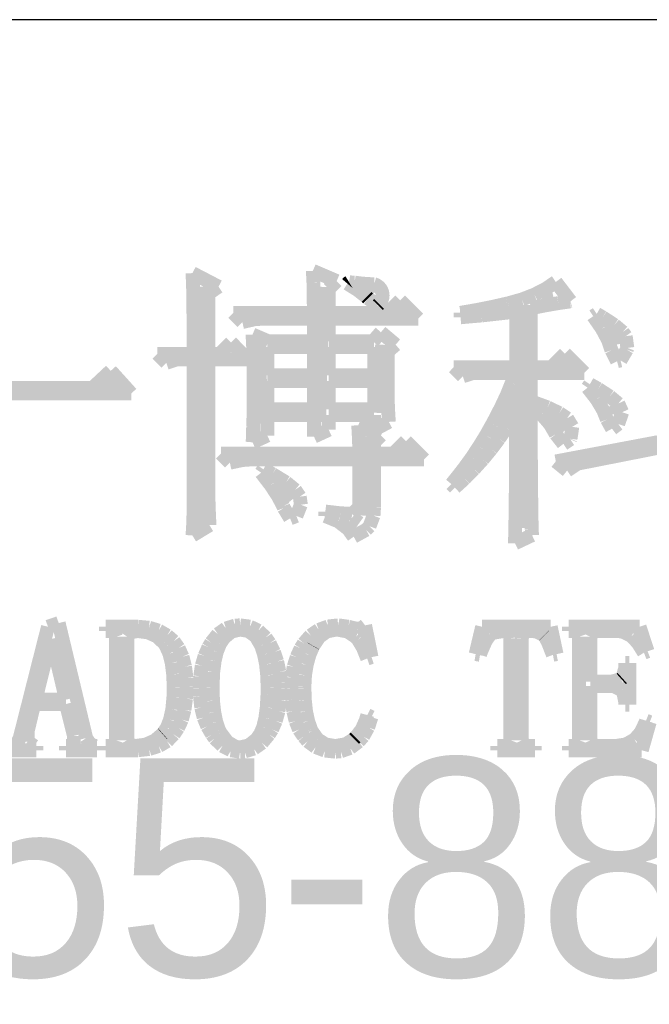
# Model space of a CAD drawing. Extents: x -59 to 351, y -56 to 231.
# Tile 24 of 28: x 329.07 to 333.69, y -47.48 to -40.25. Entities that reach past the tile are written whole.
import ezdxf

# ---------------------------------------------------------------- set-up
doc = ezdxf.new("R2010")
doc.units = 0
doc.layers.add('BG_SILKSCREEN_TOP', color=7, linetype='CONTINUOUS')

msp = doc.modelspace()

# ---------------------------------------------------------------- linework, layer by layer
at = {"layer": 'BG_SILKSCREEN_TOP'}
msp.add_lwpolyline([(346.198952, -40.25265), (293.69893, -40.25265), (293.69893, -50.752756)], dxfattribs=at)
for points, const_width in [([(331.22108, -42.095674), (331.396086, -42.170604)], 0.1016), ([(331.225398, -42.18432), (331.22108, -42.095674)], 0.1016), ([(330.33716, -42.112438), (330.528676, -42.21226)], 0.1016), ([(330.340208, -42.169588), (330.33716, -42.112438)], 0.1016), ([(330.342494, -42.242486), (330.340208, -42.169588)], 0.1016), ([(331.396086, -42.170604), (331.337666, -42.229024)], 0.1016), ([(332.930754, -42.227754), (333.004668, -42.177716)], 0.1016), ([(333.004668, -42.177716), (333.112872, -42.319448)], 0.1016), ([(330.343256, -42.332148), (330.342494, -42.242486)], 0.1016), ([(330.396088, -42.213022), (330.396088, -43.950636)], 0.127), ([(330.528676, -42.21226), (330.454, -42.262298)], 0.1016), ([(331.227176, -42.281094), (331.225398, -42.18432)], 0.1016), ([(331.278992, -42.213022), (331.2541, -43.204638)], 0.127), ([(331.337666, -42.229024), (331.337666, -42.405046)], 0.1016), ([(331.550772, -42.236898), (331.474572, -42.189146)], 0.1016), ([(331.615288, -42.287444), (331.550772, -42.236898)], 0.1016), ([(331.624178, -42.22242), (331.667358, -42.262806)], 0.127), ([(332.847696, -42.270426), (332.930754, -42.227754)], 0.1016), ([(330.454, -42.262298), (330.454, -42.704766)], 0.1016), ([(331.228192, -42.38625), (331.227176, -42.281094)], 0.1016), ([(331.625702, -42.297858), (331.615288, -42.287444)], 0.1016), ([(331.698854, -42.347642), (331.625702, -42.297858)], 0.1016), ([(331.770482, -42.405046), (331.862176, -42.313352)], 0.1016), ([(331.862176, -42.313352), (331.995272, -42.446448)], 0.1016), ([(332.65618, -42.333926), (332.756002, -42.305732)], 0.1016), ([(332.756002, -42.305732), (332.847696, -42.270426)], 0.1016), ([(332.90129, -42.297096), (332.984602, -42.276268)], 0.127), ([(333.108808, -42.320464), (333.022702, -42.33291)], 0.1016), ([(333.112872, -42.319448), (333.108808, -42.320464)], 0.1016), ([(330.34478, -42.436034), (330.343256, -42.332148)], 0.1016), ([(331.229208, -42.405046), (331.228192, -42.38625)], 0.1016), ([(331.70749, -42.338752), (331.698854, -42.347642)], 0.1016), ([(331.851, -42.399712), (331.879194, -42.380916)], 0.127), ([(332.305152, -42.403776), (332.433168, -42.381678)], 0.1016), ([(332.433168, -42.381678), (332.532482, -42.361866)], 0.1016), ([(332.532482, -42.361866), (332.646782, -42.335958)], 0.1016), ([(332.646782, -42.335958), (332.65618, -42.333926)], 0.1016), ([(332.713584, -42.39514), (332.684374, -42.398442)], 0.1016), ([(332.713584, -42.803318), (332.713584, -42.39514)], 0.1016), ([(332.768956, -42.347388), (332.760574, -43.983656)], 0.127), ([(332.92669, -42.34942), (332.821788, -42.370248)], 0.1016), ([(332.821788, -42.370248), (332.821788, -42.803318)], 0.1016), ([(333.022702, -42.33291), (332.92669, -42.34942)], 0.1016), ([(330.345796, -42.556938), (330.34478, -42.436034)], 0.1016), ([(330.63688, -42.405046), (331.229208, -42.405046)], 0.1016), ([(330.703682, -42.471594), (330.63688, -42.405046)], 0.1016), ([(330.795376, -42.450766), (330.703682, -42.471594)], 0.1016), ([(330.870052, -42.446448), (330.795376, -42.450766)], 0.1016), ([(331.229208, -42.446448), (330.870052, -42.446448)], 0.1016), ([(331.229208, -42.613072), (331.229208, -42.446448)], 0.1016), ([(331.337666, -42.405046), (331.770482, -42.405046)], 0.1016), ([(331.337666, -42.446448), (331.337666, -42.613072)], 0.1016), ([(331.995272, -42.446448), (331.337666, -42.446448)], 0.1016), ([(332.305152, -42.43705), (332.305152, -42.403776)], 0.1016), ([(332.37297, -42.4307), (332.305152, -42.43705)], 0.1016), ([(332.459584, -42.423334), (332.37297, -42.4307)], 0.1016), ([(332.562454, -42.411904), (332.459584, -42.423334)], 0.1016), ([(332.684374, -42.398442), (332.562454, -42.411904)], 0.1016), ([(333.279496, -42.428668), (333.304896, -42.411904)], 0.1016), ([(333.342996, -42.520362), (333.279496, -42.428668)], 0.1016), ([(333.304896, -42.411904), (333.348584, -42.43705)], 0.1016), ([(333.348584, -42.43705), (333.43469, -42.493184)], 0.1016), ([(333.387954, -42.604436), (333.342996, -42.520362)], 0.1016), ([(333.419704, -42.525696), (333.44358, -42.638472)], 0.127), ([(333.43469, -42.493184), (333.496158, -42.545254)], 0.1016), ([(330.345796, -42.704766), (330.345796, -42.556938)], 0.1016), ([(330.778358, -42.563034), (330.895198, -42.613072)], 0.1016), ([(330.782676, -42.653712), (330.778358, -42.563034)], 0.1016), ([(331.662278, -42.613072), (331.720698, -42.546524)], 0.1016), ([(331.720698, -42.546524), (331.828902, -42.637964)], 0.1016), ([(333.4131, -42.67835), (333.387954, -42.604436)], 0.1016), ([(333.496158, -42.545254), (333.518002, -42.57548)], 0.1016), ([(333.518002, -42.57548), (333.529686, -42.66184)], 0.1016), ([(330.537058, -42.704766), (330.62037, -42.621454)], 0.1016), ([(330.62037, -42.621454), (330.745084, -42.746422)], 0.1016), ([(330.784708, -42.748454), (330.782676, -42.653712)], 0.1016), ([(330.815696, -42.635932), (330.825094, -43.217084)], 0.127), ([(331.229208, -42.654728), (330.88707, -42.654728)], 0.1016), ([(330.88707, -42.654728), (330.88707, -42.863008)], 0.1016), ([(330.895198, -42.613072), (331.229208, -42.613072)], 0.1016), ([(331.229208, -42.863008), (331.229208, -42.654728)], 0.1016), ([(331.337666, -42.613072), (331.662278, -42.613072)], 0.1016), ([(331.337666, -42.654728), (331.337666, -42.863008)], 0.1016), ([(331.67066, -42.654728), (331.337666, -42.654728)], 0.1016), ([(331.67066, -42.863008), (331.67066, -42.654728)], 0.1016), ([(331.742288, -42.63898), (331.714094, -43.13936)], 0.127), ([(331.828902, -42.637964), (331.770482, -42.688002)], 0.1016), ([(333.454502, -42.75963), (333.4131, -42.67835)], 0.1016), ([(333.525368, -42.674286), (333.479394, -42.75328)], 0.1016), ([(333.529686, -42.66184), (333.525368, -42.674286)], 0.1016), ([(330.079096, -42.704766), (330.345796, -42.704766)], 0.1016), ([(330.145898, -42.771314), (330.079096, -42.704766)], 0.1016), ([(330.220574, -42.746422), (330.145898, -42.771314)], 0.1016), ([(330.345796, -42.746422), (330.220574, -42.746422)], 0.1016), ([(330.345796, -43.787314), (330.345796, -42.746422)], 0.1016), ([(330.454, -42.704766), (330.537058, -42.704766)], 0.1016), ([(330.745084, -42.746422), (330.454, -42.746422)], 0.1016), ([(330.454, -42.746422), (330.454, -43.670728)], 0.1016), ([(330.786994, -42.848276), (330.784708, -42.748454)], 0.1016), ([(331.770482, -42.688002), (331.770482, -43.006518)], 0.1016), ([(332.971394, -42.803318), (333.07147, -42.703496)], 0.1016), ([(333.07147, -42.703496), (333.213202, -42.844974)], 0.1016), ([(333.479394, -42.75328), (333.454502, -42.75963)], 0.1016), ([(332.255368, -42.803318), (332.713584, -42.803318)], 0.1016), ([(332.32217, -42.869866), (332.255368, -42.803318)], 0.1016), ([(332.821788, -42.803318), (332.971394, -42.803318)], 0.1016), ([(333.053182, -42.796206), (333.09179, -42.772584)], 0.127), ([(329.60437, -42.954448), (329.737466, -42.829734)], 0.1016), ([(329.737466, -42.829734), (329.88758, -42.996104)], 0.1016), ([(330.786994, -43.045126), (330.786994, -42.848276)], 0.1016), ([(330.88707, -42.863008), (331.229208, -42.863008)], 0.1016), ([(331.337666, -42.863008), (331.67066, -42.863008)], 0.1016), ([(332.3971, -42.844974), (332.32217, -42.869866)], 0.1016), ([(332.705202, -42.844974), (332.3971, -42.844974)], 0.1016), ([(332.680056, -42.919904), (332.705202, -42.844974)], 0.1016), ([(332.821788, -42.844974), (332.821788, -43.053254)], 0.1016), ([(333.213202, -42.844974), (332.821788, -42.844974)], 0.1016), ([(327.963784, -42.954448), (329.60437, -42.954448)], 0.1016), ([(329.678284, -42.926762), (329.779376, -42.919904)], 0.127), ([(330.88707, -42.904664), (330.88707, -43.11269)], 0.1016), ([(331.229208, -42.904664), (330.88707, -42.904664)], 0.1016), ([(331.229208, -43.11269), (331.229208, -42.904664)], 0.1016), ([(331.337666, -42.904664), (331.337666, -43.11269)], 0.1016), ([(331.67066, -42.904664), (331.337666, -42.904664)], 0.1016), ([(331.67066, -43.11269), (331.67066, -42.904664)], 0.1016), ([(332.709774, -42.94505), (332.625192, -43.176698), (332.578964, -43.236134)], 0.127), ([(332.646782, -43.003216), (332.680056, -42.919904)], 0.1016), ([(333.238094, -42.953178), (333.254604, -42.928286)], 0.1016), ([(333.304896, -43.038776), (333.238094, -42.953178)], 0.1016), ([(333.254604, -42.928286), (333.316072, -42.962576)], 0.1016), ([(333.316072, -42.962576), (333.4004, -43.017694)], 0.1016), ([(329.88758, -42.996104), (328.196956, -42.996104)], 0.1016), ([(330.785978, -43.142916), (330.786994, -43.045126)], 0.1016), ([(331.770482, -43.006518), (331.772768, -43.10126)], 0.1016), ([(332.603856, -43.09491), (332.646782, -43.003216)], 0.1016), ([(333.353664, -43.120818), (333.304896, -43.038776)], 0.1016), ([(333.4004, -43.017694), (333.462884, -43.069764)], 0.1016), ([(330.88707, -43.11269), (331.229208, -43.11269)], 0.1016), ([(331.337666, -43.11269), (331.67066, -43.11269)], 0.1016), ([(331.772768, -43.10126), (331.778864, -43.204384)], 0.1016), ([(332.552294, -43.194732), (332.603856, -43.09491)], 0.1016), ([(332.821788, -43.053254), (332.8289, -43.055286)], 0.1016), ([(332.821788, -43.086528), (332.821788, -43.473878)], 0.1016), ([(332.898496, -43.147996), (332.821788, -43.086528)], 0.1016), ([(332.8289, -43.055286), (332.94447, -43.097958)], 0.1016), ([(332.94447, -43.097958), (333.030068, -43.139614)], 0.1016), ([(333.41056, -43.087544), (333.422498, -43.149774)], 0.127), ([(333.462884, -43.069764), (333.492094, -43.133264)], 0.1016), ([(330.782676, -43.23969), (330.785978, -43.142916)], 0.1016), ([(330.88707, -43.154346), (330.88707, -43.30446)], 0.1016), ([(331.229208, -43.154346), (330.88707, -43.154346)], 0.1016), ([(331.229208, -43.312588), (331.229208, -43.154346)], 0.1016), ([(331.337666, -43.154346), (331.337666, -43.26255)], 0.1016), ([(331.67066, -43.154346), (331.337666, -43.154346)], 0.1016), ([(331.67066, -43.26255), (331.67066, -43.154346)], 0.1016), ([(332.691486, -43.165776), (332.641702, -43.247818)], 0.1016), ([(332.713584, -43.128184), (332.691486, -43.165776)], 0.1016), ([(332.713584, -43.240452), (332.713584, -43.128184)], 0.1016), ([(332.96098, -43.219878), (332.898496, -43.147996)], 0.1016), ([(332.990698, -43.179746), (333.074264, -43.263058)], 0.127), ([(333.030068, -43.139614), (333.08798, -43.178222)], 0.1016), ([(333.08798, -43.178222), (333.125572, -43.240452)], 0.1016), ([(333.379572, -43.18635), (333.353664, -43.120818)], 0.1016), ([(333.417164, -43.254168), (333.379572, -43.18635)], 0.1016), ([(333.492094, -43.133264), (333.462884, -43.219878)], 0.1016), ([(330.779882, -43.335448), (330.782676, -43.23969)], 0.1016), ([(331.337666, -43.26255), (331.229208, -43.312588)], 0.1016), ([(331.554074, -43.229276), (331.720698, -43.30446)], 0.1016), ([(331.559154, -43.324018), (331.554074, -43.229276)], 0.1016), ([(331.778864, -43.204384), (331.67066, -43.26255)], 0.1016), ([(332.491588, -43.303952), (332.538578, -43.219878)], 0.1016), ([(332.538578, -43.219878), (332.552294, -43.194732)], 0.1016), ([(332.641702, -43.247818), (332.5876, -43.328082)], 0.1016), ([(332.712568, -43.349926), (332.713584, -43.240452)], 0.1016), ([(333.004668, -43.294554), (332.96098, -43.219878)], 0.1016), ([(333.125572, -43.240452), (333.112872, -43.328082)], 0.1016), ([(333.462884, -43.219878), (333.417164, -43.254168)], 0.1016), ([(330.88707, -43.30446), (330.778358, -43.354244)], 0.1016), ([(331.562456, -43.423078), (331.559154, -43.324018)], 0.1016), ([(331.617574, -43.313604), (331.59319, -43.891708)], 0.127), ([(331.720698, -43.30446), (331.67066, -43.354244)], 0.1016), ([(332.440788, -43.386248), (332.491588, -43.303952)], 0.1016), ([(332.5876, -43.328082), (332.530196, -43.405044)], 0.1016), ([(333.060294, -43.36542), (333.004668, -43.294554)], 0.1016), ([(333.111094, -43.332146), (333.060294, -43.36542)], 0.1016), ([(333.112872, -43.328082), (333.111094, -43.332146)], 0.1016), ([(330.778358, -43.354244), (330.779882, -43.335448)], 0.1016), ([(331.67066, -43.354244), (331.67066, -43.437556)], 0.1016), ([(331.812392, -43.437556), (331.904086, -43.345862)], 0.1016), ([(331.904086, -43.345862), (332.037182, -43.479212)], 0.1016), ([(332.387702, -43.466512), (332.440788, -43.386248)], 0.1016), ([(332.530196, -43.405044), (332.468982, -43.478958)], 0.1016), ([(332.712568, -43.455082), (332.712568, -43.349926)], 0.1016), ([(333.004668, -43.494452), (333.754476, -43.352974)], 0.1016), ([(333.754476, -43.39463), (333.163164, -43.511216)], 0.1016), ([(330.545694, -43.437556), (331.562456, -43.437556)], 0.1016), ([(330.611988, -43.504104), (330.545694, -43.437556)], 0.1016), ([(330.778358, -43.479212), (330.703682, -43.484546)], 0.1016), ([(331.562456, -43.479212), (330.778358, -43.479212)], 0.1016), ([(331.562456, -43.437556), (331.562456, -43.423078)], 0.1016), ([(331.562456, -43.82897), (331.562456, -43.479212)], 0.1016), ([(331.67066, -43.437556), (331.812392, -43.437556)], 0.1016), ([(332.037182, -43.479212), (331.67066, -43.479212)], 0.1016), ([(331.67066, -43.479212), (331.67066, -43.82897)], 0.1016), ([(331.88275, -43.43273), (331.918564, -43.42765)], 0.127), ([(332.330298, -43.545506), (332.387702, -43.466512)], 0.1016), ([(332.468982, -43.478958), (332.403958, -43.55084)], 0.1016), ([(332.711298, -43.556936), (332.712568, -43.455082)], 0.1016), ([(332.821788, -43.473878), (332.82255, -43.59148)], 0.1016), ([(330.703682, -43.484546), (330.611988, -43.504104)], 0.1016), ([(332.2701, -43.622468), (332.330298, -43.545506)], 0.1016), ([(332.403958, -43.55084), (332.335378, -43.620436)], 0.1016), ([(333.08798, -43.561254), (333.004668, -43.494452)], 0.1016), ([(333.163164, -43.511216), (333.08798, -43.561254)], 0.1016), ([(330.841858, -43.577256), (330.858368, -43.552364)], 0.1016), ([(330.911454, -43.667934), (330.841858, -43.577256)], 0.1016), ([(330.858368, -43.552364), (330.92517, -43.58767)], 0.1016), ([(330.92517, -43.58767), (331.023976, -43.648122)], 0.1016), ([(332.238604, -43.661076), (332.2701, -43.622468)], 0.1016), ([(332.335378, -43.620436), (332.263496, -43.685968)], 0.1016), ([(332.711298, -43.655996), (332.711298, -43.556936)], 0.1016), ([(332.82255, -43.59148), (332.823566, -43.695366)], 0.1016), ([(330.454, -43.670728), (330.454762, -43.764454)], 0.1016), ([(330.965556, -43.75023), (330.911454, -43.667934)], 0.1016), ([(330.97089, -43.68673), (331.049884, -43.789854)], 0.127), ([(331.023976, -43.648122), (331.090778, -43.70324)], 0.1016), ([(332.263496, -43.685968), (332.238604, -43.661076)], 0.1016), ([(332.710282, -43.751754), (332.711298, -43.655996)], 0.1016), ([(332.823566, -43.695366), (332.824582, -43.788076)], 0.1016), ([(330.454762, -43.764454), (330.458064, -43.862244)], 0.1016), ([(331.003402, -43.822874), (330.965556, -43.75023)], 0.1016), ([(331.090778, -43.70324), (331.125068, -43.753278)], 0.1016), ([(331.125068, -43.753278), (331.133196, -43.81246)], 0.1016), ([(332.709266, -43.843194), (332.710282, -43.751754)], 0.1016), ([(330.34478, -43.88104), (330.345796, -43.787314)], 0.1016), ([(331.008482, -43.83659), (331.003402, -43.822874)], 0.1016), ([(331.054202, -43.912536), (331.008482, -43.83659)], 0.1016), ([(331.133196, -43.81246), (331.100176, -43.894756)], 0.1016), ([(331.510386, -43.880024), (331.562456, -43.82897)], 0.1016), ([(331.67066, -43.82897), (331.666596, -43.89247)], 0.1016), ([(332.824582, -43.788076), (332.825598, -43.86834)], 0.1016), ([(330.341478, -43.97883), (330.34478, -43.88104)], 0.1016), ([(330.458064, -43.862244), (330.462382, -43.96232)], 0.1016), ([(331.100176, -43.894756), (331.054202, -43.912536)], 0.1016), ([(331.312774, -43.862244), (331.421994, -43.87469)], 0.1016), ([(331.312774, -43.895518), (331.312774, -43.862244)], 0.1016), ([(331.407262, -43.934126), (331.312774, -43.895518)], 0.1016), ([(331.421994, -43.87469), (331.50429, -43.879008)], 0.1016), ([(331.501496, -43.918378), (331.55509, -43.956478)], 0.127), ([(331.50429, -43.879008), (331.510386, -43.880024)], 0.1016), ([(331.666596, -43.89247), (331.637386, -43.970448)], 0.1016), ([(332.707996, -43.932856), (332.709266, -43.843194)], 0.1016), ([(332.825598, -43.86834), (332.826868, -43.93692)], 0.1016), ([(330.462382, -43.96232), (330.33716, -44.038266)], 0.1016), ([(330.33716, -44.038266), (330.341478, -43.97883)], 0.1016), ([(331.48016, -43.99026), (331.407262, -43.934126)], 0.1016), ([(331.637386, -43.970448), (331.611478, -43.99661)], 0.1016), ([(332.705964, -44.0182), (332.707996, -43.932856)], 0.1016), ([(332.826868, -43.93692), (332.827884, -43.993054)], 0.1016), ([(331.5208, -44.046648), (331.48016, -43.99026)], 0.1016), ([(331.611478, -43.99661), (331.5208, -44.046648)], 0.1016), ([(332.705202, -44.095162), (332.705964, -44.0182)], 0.1016), ([(332.83017, -44.03598), (332.705202, -44.095162)], 0.1016), ([(332.827884, -43.993054), (332.83017, -44.03598)], 0.1016), ([(329.069192, -45.524928), (329.276456, -44.70781)], 0.1016), ([(329.276456, -44.70781), (329.35545, -44.680632)], 0.1016), ([(329.35545, -44.680632), (329.55738, -45.524928)], 0.1016), ([(329.701144, -44.70781), (329.939396, -44.70781)], 0.1016), ([(329.701144, -44.739306), (329.701144, -44.70781)], 0.1016), ([(329.939396, -44.70781), (330.018644, -44.714922)], 0.1016), ([(330.582778, -44.72051), (330.650342, -44.699428)], 0.1016), ([(330.650342, -44.699428), (330.686918, -44.697396)], 0.1016), ([(330.686918, -44.697396), (330.758546, -44.706794)], 0.1016), ([(330.758546, -44.706794), (330.82103, -44.73702)], 0.1016), ([(331.264514, -44.730924), (331.332332, -44.705778)], 0.1016), ([(331.332332, -44.705778), (331.407262, -44.697396)], 0.1016), ([(331.407262, -44.697396), (331.408278, -44.697396)], 0.1016), ([(331.408278, -44.697396), (331.482192, -44.70781)], 0.1016), ([(331.482192, -44.70781), (331.546708, -44.723304)], 0.1016), ([(331.57795, -44.718224), (331.604874, -44.697396)], 0.1016), ([(331.604874, -44.697396), (331.651864, -44.930822)], 0.1016), ([(332.415896, -44.908724), (332.463648, -44.70781)], 0.1016), ([(332.463648, -44.70781), (332.967584, -44.70781)], 0.1016), ([(332.967584, -44.70781), (333.010256, -44.908724)], 0.1016), ([(333.099918, -44.70781), (333.619348, -44.70781)], 0.1016), ([(333.099918, -44.739306), (333.099918, -44.70781)], 0.1016), ([(333.619348, -44.70781), (333.67853, -44.887896)], 0.1016), ([(329.732132, -44.739306), (329.701144, -44.739306)], 0.1016), ([(329.764644, -44.74972), (329.732132, -44.739306)], 0.1016), ([(329.775058, -44.781724), (329.764644, -44.74972)], 0.1016), ([(329.88123, -44.74972), (329.859132, -44.781724)], 0.1016), ([(329.934316, -44.739306), (329.88123, -44.74972)], 0.1016), ([(330.012294, -44.74972), (329.934316, -44.739306)], 0.1016), ([(330.077826, -44.779438), (330.012294, -44.74972)], 0.1016), ([(330.018644, -44.714922), (330.089256, -44.736004)], 0.1016), ([(330.129896, -44.829476), (330.077826, -44.779438)], 0.1016), ([(330.089256, -44.736004), (330.15174, -44.772326)], 0.1016), ([(330.15174, -44.772326), (330.199746, -44.813982)], 0.1016), ([(330.474574, -44.824396), (330.524358, -44.761912)], 0.1016), ([(330.524358, -44.761912), (330.582778, -44.72051)], 0.1016), ([(330.622402, -44.744132), (330.56703, -44.791122)], 0.1016), ([(330.686918, -44.728638), (330.622402, -44.744132)], 0.1016), ([(330.748132, -44.739306), (330.686918, -44.728638)], 0.1016), ([(330.802234, -44.778422), (330.748132, -44.739306)], 0.1016), ([(330.840842, -44.845224), (330.802234, -44.778422)], 0.1016), ([(330.82103, -44.73702), (330.875132, -44.78782)], 0.1016), ([(331.154278, -44.829476), (331.205332, -44.77131)], 0.1016), ([(331.205332, -44.77131), (331.264514, -44.730924)], 0.1016), ([(331.324966, -44.7421), (331.268832, -44.781724)], 0.1016), ([(331.39253, -44.728638), (331.324966, -44.7421)], 0.1016), ([(331.399896, -44.728638), (331.39253, -44.728638)], 0.1016), ([(331.475842, -44.743116), (331.399896, -44.728638)], 0.1016), ([(331.535278, -44.781724), (331.475842, -44.743116)], 0.1016), ([(331.546708, -44.723304), (331.57795, -44.718224)], 0.1016), ([(332.522068, -44.765976), (332.490826, -44.809918)], 0.1016), ([(332.54188, -44.752514), (332.522068, -44.765976)], 0.1016), ([(332.62316, -44.739306), (332.54188, -44.752514)], 0.1016), ([(332.664562, -44.744132), (332.62316, -44.739306)], 0.1016), ([(332.670912, -44.792138), (332.664562, -44.744132)], 0.1016), ([(332.760574, -44.744132), (332.75524, -44.797218)], 0.1016), ([(332.81874, -44.739306), (332.760574, -44.744132)], 0.1016), ([(332.860396, -44.7421), (332.81874, -44.739306)], 0.1016), ([(332.919832, -44.77131), (332.860396, -44.7421)], 0.1016), ([(332.920848, -44.772326), (332.919832, -44.77131)], 0.1016), ([(332.946756, -44.821094), (332.920848, -44.772326)], 0.1016), ([(333.126842, -44.739306), (333.099918, -44.739306)], 0.1016), ([(333.163418, -44.74972), (333.126842, -44.739306)], 0.1016), ([(333.174848, -44.781724), (333.163418, -44.74972)], 0.1016), ([(333.27467, -44.74972), (333.259176, -44.781724)], 0.1016), ([(333.306928, -44.739306), (333.27467, -44.74972)], 0.1016), ([(333.455772, -44.739306), (333.306928, -44.739306)], 0.1016), ([(333.493364, -44.743116), (333.455772, -44.739306)], 0.1016), ([(333.560928, -44.77639), (333.493364, -44.743116)], 0.1016), ([(333.607918, -44.827698), (333.560928, -44.77639)], 0.1016), ([(329.29703, -44.797218), (329.185778, -45.242734)], 0.1016), ([(329.30338, -44.797218), (329.29703, -44.797218)], 0.1016), ([(329.408536, -45.242734), (329.30338, -44.797218)], 0.1016), ([(329.775058, -45.540422), (329.775058, -44.781724)], 0.1016), ([(329.859132, -44.781724), (329.859132, -45.540422)], 0.1016), ([(330.142342, -44.848526), (330.129896, -44.829476)], 0.1016), ([(330.167488, -44.904406), (330.142342, -44.848526)], 0.1016), ([(330.199746, -44.813982), (330.236068, -44.864782)], 0.1016), ([(330.454762, -44.857924), (330.474574, -44.824396)], 0.1016), ([(330.53909, -44.83481), (330.51623, -44.891198)], 0.1016), ([(330.56703, -44.791122), (330.53909, -44.83481)], 0.1016), ([(330.842874, -44.849288), (330.840842, -44.845224)], 0.1016), ([(330.862686, -44.912026), (330.842874, -44.849288)], 0.1016), ([(330.875132, -44.78782), (330.904342, -44.829476)], 0.1016), ([(330.904342, -44.829476), (330.935584, -44.893992)], 0.1016), ([(331.131418, -44.866306), (331.154278, -44.829476)], 0.1016), ([(331.222858, -44.850304), (331.195934, -44.91482)], 0.1016), ([(331.223874, -44.848526), (331.222858, -44.850304)], 0.1016), ([(331.268832, -44.781724), (331.223874, -44.848526)], 0.1016), ([(331.551788, -44.80052), (331.535278, -44.781724)], 0.1016), ([(331.58938, -44.863004), (331.551788, -44.80052)], 0.1016), ([(332.490826, -44.809918), (332.454504, -44.893992)], 0.1016), ([(332.670912, -45.540422), (332.670912, -44.792138)], 0.1016), ([(332.75524, -44.797218), (332.75524, -45.540422)], 0.1016), ([(332.983332, -44.913804), (332.946756, -44.821094)], 0.1016), ([(333.174848, -45.540422), (333.174848, -44.781724)], 0.1016), ([(333.259176, -44.781724), (333.259176, -45.110908)], 0.1016), ([(333.651606, -44.89831), (333.607918, -44.827698)], 0.1016), ([(330.185268, -44.973494), (330.167488, -44.904406)], 0.1016), ([(330.236068, -44.864782), (330.264262, -44.92752)], 0.1016), ([(330.40574, -44.993306), (330.426568, -44.922186)], 0.1016), ([(330.426568, -44.922186), (330.454762, -44.857924)], 0.1016), ([(330.51623, -44.891198), (330.500482, -44.958508)], 0.1016), ([(330.877418, -44.983908), (330.862686, -44.912026)], 0.1016), ([(330.935584, -44.893992), (330.95946, -44.962826)], 0.1016), ([(331.102208, -44.930822), (331.131418, -44.866306)], 0.1016), ([(331.195934, -44.91482), (331.176122, -44.986702)], 0.1016), ([(331.620622, -44.940982), (331.58938, -44.863004)], 0.1016), ([(332.448154, -44.913804), (332.415896, -44.908724)], 0.1016), ([(332.454504, -44.893992), (332.448154, -44.913804)], 0.1016), ([(333.010256, -44.908724), (332.983332, -44.913804)], 0.1016), ([(333.67853, -44.887896), (333.651606, -44.89831)], 0.1016), ([(330.195428, -45.056806), (330.185268, -44.973494)], 0.1016), ([(330.264262, -44.92752), (330.283058, -45.000418)], 0.1016), ([(330.39431, -45.0723), (330.40574, -44.993306)], 0.1016), ([(330.500482, -44.958508), (330.490068, -45.03801)], 0.1016), ([(330.885546, -45.063918), (330.877418, -44.983908)], 0.1016), ([(330.95946, -44.962826), (330.975208, -45.03801)], 0.1016), ([(331.080364, -45.00118), (331.102208, -44.930822)], 0.1016), ([(331.176122, -44.986702), (331.163676, -45.063918)], 0.1016), ([(331.651864, -44.930822), (331.620622, -44.940982)], 0.1016), ([(333.514192, -45.004482), (333.514192, -44.973494)], 0.1016), ([(333.514192, -44.973494), (333.545434, -44.973494)], 0.1016), ([(333.545434, -44.973494), (333.545434, -45.280326)], 0.1016), ([(330.199746, -45.153326), (330.195428, -45.056806)], 0.1016), ([(330.283058, -45.000418), (330.293472, -45.084492)], 0.1016), ([(330.490068, -45.03801), (330.486004, -45.129196)], 0.1016), ([(330.888848, -45.153326), (330.885546, -45.063918)], 0.1016), ([(330.975208, -45.03801), (330.98359, -45.11802)], 0.1016), ([(331.067918, -45.079412), (331.080364, -45.00118)], 0.1016), ([(331.163676, -45.063918), (331.159358, -45.146976)], 0.1016), ([(333.492348, -45.084492), (333.513176, -45.014896)], 0.1016), ([(333.513176, -45.014896), (333.514192, -45.004482)], 0.1016), ([(330.293472, -45.084492), (330.294488, -45.142912)], 0.1016), ([(330.390246, -45.158406), (330.39431, -45.0723)], 0.1016), ([(330.486004, -45.129196), (330.486004, -45.153326)], 0.1016), ([(330.98359, -45.11802), (330.98359, -45.158406)], 0.1016), ([(331.0636, -45.163994), (331.067918, -45.079412)], 0.1016), ([(333.259176, -45.110908), (333.4131, -45.110908)], 0.1016), ([(333.4131, -45.110908), (333.484982, -45.091096)], 0.1016), ([(333.484982, -45.091096), (333.492348, -45.084492)], 0.1016), ([(330.19746, -45.225208), (330.199746, -45.153326)], 0.1016), ([(330.294488, -45.142912), (330.29017, -45.235622)], 0.1016), ([(330.392278, -45.219112), (330.390246, -45.158406)], 0.1016), ([(330.486004, -45.153326), (330.488036, -45.251116)], 0.1016), ([(330.882498, -45.301408), (330.887832, -45.207428)], 0.1016), ([(330.887832, -45.207428), (330.888848, -45.153326)], 0.1016), ([(330.98359, -45.158406), (330.980542, -45.247306)], 0.1016), ([(331.066902, -45.244004), (331.0636, -45.163994)], 0.1016), ([(331.159358, -45.146976), (331.159358, -45.158406)], 0.1016), ([(331.159358, -45.158406), (331.16266, -45.248322)], 0.1016), ([(333.428848, -45.142912), (333.259176, -45.142912)], 0.1016), ([(333.259176, -45.142912), (333.259176, -45.540422)], 0.1016), ([(333.492348, -45.174408), (333.428848, -45.142912)], 0.1016), ([(333.498444, -45.183806), (333.492348, -45.174408)], 0.1016), ([(333.514192, -45.259498), (333.498444, -45.183806)], 0.1016), ([(329.175364, -45.274992), (329.127358, -45.476922)], 0.1016), ([(329.408536, -45.274992), (329.175364, -45.274992)], 0.1016), ([(329.185778, -45.242734), (329.408536, -45.242734)], 0.1016), ([(329.466956, -45.508418), (329.408536, -45.274992)], 0.1016), ([(330.189332, -45.314616), (330.19746, -45.225208)], 0.1016), ([(330.29017, -45.235622), (330.27874, -45.317918)], 0.1016), ([(330.401676, -45.300138), (330.392278, -45.219112)], 0.1016), ([(330.488036, -45.251116), (330.497434, -45.335698)], 0.1016), ([(330.980542, -45.247306), (330.968858, -45.327316)], 0.1016), ([(331.077316, -45.327316), (331.066902, -45.244004)], 0.1016), ([(331.16266, -45.248322), (331.171042, -45.328078)], 0.1016), ([(333.514192, -45.280326), (333.514192, -45.259498)], 0.1016), ([(333.545434, -45.280326), (333.514192, -45.280326)], 0.1016), ([(330.172568, -45.3898), (330.189332, -45.314616)], 0.1016), ([(330.27874, -45.317918), (330.259944, -45.3898)], 0.1016), ([(330.419456, -45.374306), (330.401676, -45.300138)], 0.1016), ([(330.497434, -45.335698), (330.511912, -45.40631)], 0.1016), ([(330.872084, -45.379132), (330.882498, -45.301408)], 0.1016), ([(330.968858, -45.327316), (330.949046, -45.399198)], 0.1016), ([(331.094842, -45.400214), (331.077316, -45.327316)], 0.1016), ([(331.171042, -45.328078), (331.186536, -45.400214)], 0.1016), ([(331.611224, -45.391578), (331.620622, -45.35551)], 0.1016), ([(331.620622, -45.35551), (331.651864, -45.371004)], 0.1016), ([(330.149708, -45.448982), (330.172568, -45.3898)], 0.1016), ([(330.259944, -45.3898), (330.232004, -45.449998)], 0.1016), ([(330.44638, -45.439584), (330.419456, -45.374306)], 0.1016), ([(330.511912, -45.40631), (330.531724, -45.464476)], 0.1016), ([(330.85659, -45.443902), (330.872084, -45.379132)], 0.1016), ([(330.949046, -45.399198), (330.922122, -45.461428)], 0.1016), ([(331.119734, -45.462698), (331.094842, -45.400214)], 0.1016), ([(331.186536, -45.400214), (331.20838, -45.462698)], 0.1016), ([(331.579982, -45.461428), (331.611224, -45.391578)], 0.1016), ([(331.651864, -45.371004), (331.626972, -45.446696)], 0.1016), ([(333.627476, -45.484288), (333.663036, -45.410628)], 0.1016), ([(333.694278, -45.407326), (333.635858, -45.614336)], 0.1016), ([(333.663036, -45.410628), (333.6671, -45.396912)], 0.1016), ([(333.6671, -45.396912), (333.694278, -45.407326)], 0.1016), ([(329.127358, -45.476922), (329.127358, -45.550836)], 0.1016), ([(330.060046, -45.543724), (330.11745, -45.494702)], 0.1016), ([(330.11745, -45.494702), (330.119482, -45.492924)], 0.1016), ([(330.119482, -45.492924), (330.149708, -45.448982)], 0.1016), ([(330.199746, -45.498004), (330.150724, -45.547788)], 0.1016), ([(330.232004, -45.449998), (330.199746, -45.498004)], 0.1016), ([(330.48067, -45.498004), (330.44638, -45.439584)], 0.1016), ([(330.501498, -45.527214), (330.48067, -45.498004)], 0.1016), ([(330.531724, -45.464476), (330.54417, -45.487336)], 0.1016), ([(330.54417, -45.487336), (330.594208, -45.553884)], 0.1016), ([(330.808584, -45.532294), (330.835762, -45.492924)], 0.1016), ([(330.835762, -45.492924), (330.85659, -45.443902)], 0.1016), ([(330.899262, -45.498004), (330.847192, -45.560234)], 0.1016), ([(330.922122, -45.461428), (330.899262, -45.498004)], 0.1016), ([(331.154278, -45.513498), (331.119734, -45.462698)], 0.1016), ([(331.20838, -45.462698), (331.212444, -45.472096)], 0.1016), ([(331.212444, -45.472096), (331.25537, -45.53331)], 0.1016), ([(331.535278, -45.519594), (331.579982, -45.461428)], 0.1016), ([(331.626972, -45.446696), (331.590396, -45.512482)], 0.1016), ([(333.582772, -45.535596), (333.627476, -45.484288)], 0.1016), ([(329.010772, -45.583094), (329.048364, -45.566584)], 0.1016), ([(329.048364, -45.566584), (329.069192, -45.524928)], 0.1016), ([(329.127358, -45.550836), (329.175364, -45.583094)], 0.1016), ([(329.43038, -45.583094), (329.466956, -45.566584)], 0.1016), ([(329.466956, -45.566584), (329.466956, -45.508418)], 0.1016), ([(329.55738, -45.524928), (329.584558, -45.566584)], 0.1016), ([(329.584558, -45.566584), (329.62088, -45.583094)], 0.1016), ([(329.732132, -45.583094), (329.764644, -45.571918)], 0.1016), ([(329.764644, -45.571918), (329.775058, -45.540422)], 0.1016), ([(329.859132, -45.540422), (329.875896, -45.571918)], 0.1016), ([(329.875896, -45.571918), (329.917552, -45.583094)], 0.1016), ([(329.917552, -45.583094), (329.993498, -45.57268)], 0.1016), ([(329.993498, -45.57268), (330.060046, -45.543724)], 0.1016), ([(330.150724, -45.547788), (330.090272, -45.583094)], 0.1016), ([(330.55687, -45.582078), (330.501498, -45.527214)], 0.1016), ([(330.594208, -45.553884), (330.652374, -45.588428)], 0.1016), ([(330.75245, -45.578014), (330.808584, -45.532294)], 0.1016), ([(330.847192, -45.560234), (330.787756, -45.60189)], 0.1016), ([(331.183234, -45.547788), (331.154278, -45.513498)], 0.1016), ([(331.241654, -45.590714), (331.183234, -45.547788)], 0.1016), ([(331.25537, -45.53331), (331.313536, -45.570902)], 0.1016), ([(331.313536, -45.570902), (331.386434, -45.583094)], 0.1016), ([(331.38745, -45.583094), (331.46238, -45.569632)], 0.1016), ([(331.46238, -45.569632), (331.523848, -45.531024)], 0.1016), ([(331.557122, -45.550836), (331.494638, -45.597826)], 0.1016), ([(331.523848, -45.531024), (331.535278, -45.519594)], 0.1016), ([(331.590396, -45.512482), (331.557122, -45.550836)], 0.1016), ([(332.62316, -45.583094), (332.659482, -45.571918)], 0.1016), ([(332.659482, -45.571918), (332.670912, -45.540422)], 0.1016), ([(332.75524, -45.540422), (332.770734, -45.571918)], 0.1016), ([(332.770734, -45.571918), (332.803246, -45.583094)], 0.1016), ([(333.132176, -45.583094), (333.163418, -45.571918)], 0.1016), ([(333.163418, -45.571918), (333.174848, -45.540422)], 0.1016), ([(333.259176, -45.540422), (333.27467, -45.571918)], 0.1016), ([(333.27467, -45.571918), (333.306928, -45.583094)], 0.1016), ([(333.444342, -45.583094), (333.520288, -45.570902)], 0.1016), ([(333.520288, -45.570902), (333.582772, -45.535596)], 0.1016), ([(329.192128, -45.614336), (328.995278, -45.614336)], 0.1016), ([(329.175364, -45.583094), (329.192128, -45.583094)], 0.1016), ([(329.192128, -45.583094), (329.192128, -45.614336)], 0.1016), ([(329.408536, -45.614336), (329.408536, -45.583094)], 0.1016), ([(329.408536, -45.583094), (329.43038, -45.583094)], 0.1016), ([(329.636628, -45.614336), (329.408536, -45.614336)], 0.1016), ([(329.62088, -45.583094), (329.636628, -45.583094)], 0.1016), ([(329.636628, -45.583094), (329.636628, -45.614336)], 0.1016), ([(329.701144, -45.614336), (329.701144, -45.583094)], 0.1016), ([(329.701144, -45.583094), (329.732132, -45.583094)], 0.1016), ([(329.937364, -45.614336), (329.701144, -45.614336)], 0.1016), ([(330.01966, -45.604938), (329.937364, -45.614336)], 0.1016), ([(330.090272, -45.583094), (330.01966, -45.604938)], 0.1016), ([(330.6191, -45.614336), (330.55687, -45.582078)], 0.1016), ([(330.686918, -45.625004), (330.6191, -45.614336)], 0.1016), ([(330.652374, -45.588428), (330.686918, -45.593508)], 0.1016), ([(330.686918, -45.593508), (330.75245, -45.578014)], 0.1016), ([(330.721208, -45.622718), (330.686918, -45.625004)], 0.1016), ([(330.787756, -45.60189), (330.721208, -45.622718)], 0.1016), ([(331.309472, -45.616622), (331.241654, -45.590714)], 0.1016), ([(331.38745, -45.625004), (331.309472, -45.616622)], 0.1016), ([(331.386434, -45.583094), (331.38745, -45.583094)], 0.1016), ([(331.426058, -45.621702), (331.38745, -45.625004)], 0.1016), ([(331.494638, -45.597826), (331.426058, -45.621702)], 0.1016), ([(332.575154, -45.614336), (332.575154, -45.583094)], 0.1016), ([(332.575154, -45.583094), (332.62316, -45.583094)], 0.1016), ([(332.850998, -45.614336), (332.575154, -45.614336)], 0.1016), ([(332.803246, -45.583094), (332.850998, -45.583094)], 0.1016), ([(332.850998, -45.583094), (332.850998, -45.614336)], 0.1016), ([(333.099918, -45.614336), (333.099918, -45.583094)], 0.1016), ([(333.099918, -45.583094), (333.132176, -45.583094)], 0.1016), ([(333.635858, -45.614336), (333.099918, -45.614336)], 0.1016), ([(333.306928, -45.583094), (333.444342, -45.583094)], 0.1016)]:
    msp.add_lwpolyline(points, dxfattribs=dict(at, const_width=const_width))
at = {"layer": 'BG_SILKSCREEN_TOP', "const_width": 0.1016}
for points in [[(331.486764, -42.178732, 0.078581), (331.474572, -42.189146)], [(331.486764, -42.178732, 0.039238), (331.52715, -42.182034)], [(331.52715, -42.182034, 0.038312), (331.671168, -42.193972)], [(331.729588, -42.300906, 0.414894), (331.671168, -42.193972)], [(331.70749, -42.338752, 0.122912), (331.729588, -42.300906)]]:
    msp.add_lwpolyline(points, format="xyb", dxfattribs=at)

# ---------------------------------------------------------------- texts
at = {"layer": 'BG_SILKSCREEN_TOP'}
msp.add_text('86-755-88852189', height=1.6002, dxfattribs=at).set_placement((324.304914, -47.272702))

doc.saveas('drawing.dxf')
